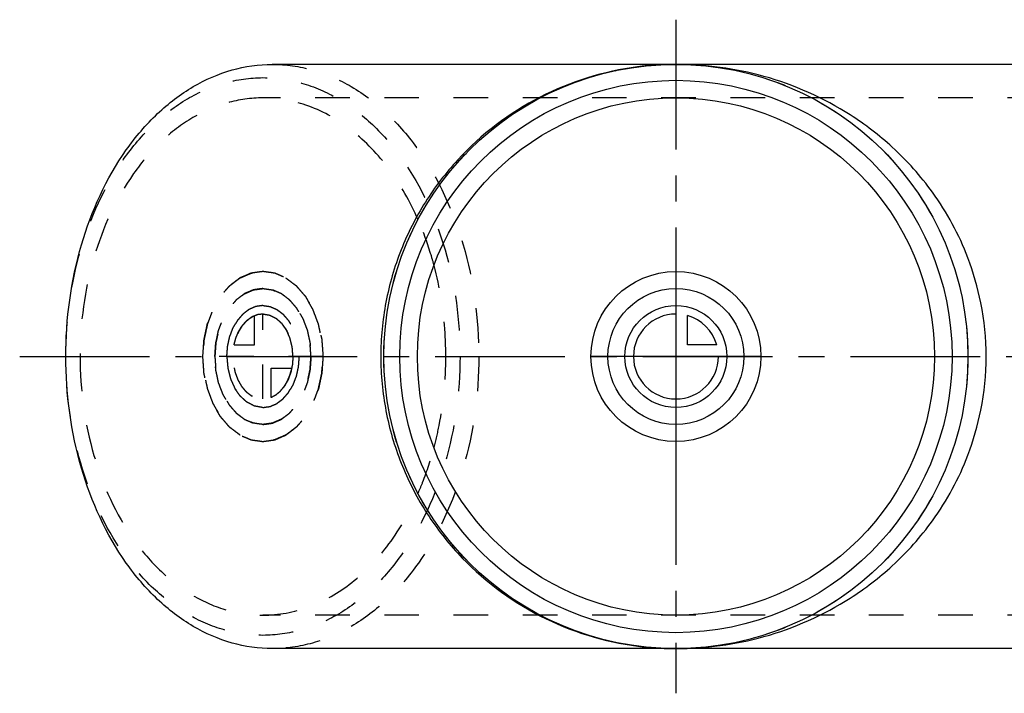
# Model space of a CAD drawing. Header units: millimetres. Extents: x 330 to 672, y 437 to 563.
# Tile 1 of 2: x 330 to 515, y 437 to 563. Entities that reach past the tile are written whole.
import ezdxf

# ---------------------------------------------------------------- set-up
doc = ezdxf.new("R2010")
doc.units = ezdxf.units.MM
doc.header["$LTSCALE"] = 65.185185
doc.linetypes.add('CENTER', pattern=[0.6, 0.375, -0.075, 0.075, -0.075])
doc.linetypes.add('HIDDEN', pattern=[0.2, 0.1, -0.1])
for name, color, linetype in [('ACHSEN_S', 7, 'CONTINUOUS'), ('FASEN', 7, 'CONTINUOUS'), ('KOERPER', 7, 'CONTINUOUS'), ('KONST.EL_MIT_GEO', 7, 'CONTINUOUS'), ('KURVEN', 7, 'CONTINUOUS')]:
    doc.layers.add(name, color=color, linetype=linetype)

msp = doc.modelspace()

# ---------------------------------------------------------------- linework, layer by layer
at = {"layer": 'ACHSEN_S', "color": 2, "linetype": 'CENTER'}
for p, q in [((453.33, 563.41), (453.33, 436.59)), ((329.74, 500), (672.31, 500))]:
    msp.add_line(p, q, dxfattribs=at)
at = {"layer": 'FASEN', "color": 7, "linetype": 'Continuous'}
for radius in [55, 52]:
    msp.add_circle((453.33, 500), radius, dxfattribs=at)
for points, knots in [([(338.43, 500), (338.43, 507.08), (340.27, 520.82), (347.27, 536.31), (355.35, 545.81), (362.12, 551.02), (369.54, 554.26), (374.76, 555), (377.32, 555)], [0, 0, 0, 0, 0.287049, 0.553568, 0.675502, 0.789331, 0.896544, 1, 1, 1, 1]), ([(377.32, 445), (374.76, 445), (369.54, 445.74), (362.12, 448.98), (355.35, 454.19), (347.27, 463.69), (340.27, 479.18), (338.43, 492.92), (338.43, 500)], [0, 0, 0, 0, 0.103456, 0.210669, 0.324498, 0.446432, 0.712951, 1, 1, 1, 1])]:
    msp.add_open_spline(points, degree=3, knots=knots, dxfattribs=at)
at = {"layer": 'FASEN', "color": 8, "linetype": 'HIDDEN'}
for points, knots in [([(377.32, 555), (379.87, 555), (385.1, 554.26), (392.51, 551.02), (399.29, 545.81), (407.36, 536.31), (414.36, 520.82), (416.21, 507.08), (416.21, 500)], [0, 0, 0, 0, 0.103456, 0.210669, 0.324498, 0.446432, 0.712951, 1, 1, 1, 1]), ([(338.43, 500), (338.43, 506.76), (340.19, 519.87), (346.87, 534.66), (354.58, 543.73), (361.04, 548.7), (368.13, 551.79), (375.55, 552.85), (382.97, 551.79), (390.06, 548.7), (396.52, 543.73), (404.23, 534.66), (410.91, 519.87), (412.67, 506.76), (412.67, 500)], [0, 0, 0, 0, 0.143524, 0.276784, 0.337751, 0.394666, 0.448272, 0.5, 0.551728, 0.605334, 0.662249, 0.723216, 0.856476, 1, 1, 1, 1]), ([(412.67, 500), (412.67, 493.24), (410.91, 480.13), (404.23, 465.34), (396.52, 456.27), (390.06, 451.3), (382.97, 448.21), (375.55, 447.15), (368.13, 448.21), (361.04, 451.3), (354.58, 456.27), (346.87, 465.34), (340.19, 480.13), (338.43, 493.24), (338.43, 500)], [0, 0, 0, 0, 0.143524, 0.276784, 0.337751, 0.394666, 0.448272, 0.5, 0.551728, 0.605334, 0.662249, 0.723216, 0.856476, 1, 1, 1, 1]), ([(416.21, 500), (416.21, 492.92), (414.36, 479.18), (407.36, 463.69), (399.29, 454.19), (392.51, 448.98), (385.1, 445.74), (379.87, 445), (377.32, 445)], [0, 0, 0, 0, 0.287049, 0.553568, 0.675502, 0.789331, 0.896544, 1, 1, 1, 1])]:
    msp.add_open_spline(points, degree=3, knots=knots, dxfattribs=at)
at = {"layer": 'KOERPER', "color": 7, "linetype": 'Continuous'}
for p, q in [((624.45, 555), (377.32, 555)), ((624.45, 445), (377.32, 445))]:
    msp.add_line(p, q, dxfattribs=at)
at = {"layer": 'KOERPER', "color": 8, "linetype": 'HIDDEN'}
for p, q in [((626.57, 548.7), (375.55, 548.7)), ((626.57, 451.3), (375.55, 451.3))]:
    msp.add_line(p, q, dxfattribs=at)
at = {"layer": 'KOERPER', "color": 7, "linetype": 'Continuous'}
msp.add_circle((453.33, 500), 48.7, dxfattribs=at)
at = {"layer": 'KOERPER', "color": 8, "linetype": 'HIDDEN'}
for points, knots in [([(375.55, 548.7), (373.29, 548.7), (368.66, 548.04), (362.09, 545.17), (356.1, 540.57), (348.95, 532.15), (342.75, 518.43), (341.11, 506.27), (341.11, 500)], [0, 0, 0, 0, 0.103456, 0.210668, 0.324497, 0.44643, 0.712947, 1, 1, 1, 1]), ([(404.77, 525.76), (403.29, 529.12), (399.8, 535.31), (392.78, 542.77), (384.54, 547.57), (378.47, 548.7), (375.55, 548.7)], [0, 0, 0, 0, 0.281042, 0.53917, 0.776097, 1, 1, 1, 1]), ([(407.78, 517.16), (407.58, 517.91), (406.74, 520.83), (405.69, 523.69), (404.77, 525.76)], [0, 0, 0, 0, 0.25402, 1, 1, 1, 1]), ([(409.99, 500), (409.99, 501.46), (409.8, 507.23), (408.89, 512.99), (407.78, 517.16)], [0, 0, 0, 0, 0.2526, 1, 1, 1, 1]), ([(341.11, 500), (341.11, 493.73), (342.75, 481.57), (348.95, 467.85), (356.1, 459.43), (362.09, 454.83), (368.66, 451.96), (373.29, 451.3), (375.55, 451.3)], [0, 0, 0, 0, 0.287053, 0.55357, 0.675503, 0.789332, 0.896544, 1, 1, 1, 1]), ([(407.78, 482.84), (408.14, 484.22), (409.44, 489.85), (409.99, 495.65), (409.99, 500)], [0, 0, 0, 0, 0.246737, 1, 1, 1, 1]), ([(404.77, 474.24), (405.07, 474.92), (406.24, 477.73), (407.19, 480.63), (407.78, 482.84)], [0, 0, 0, 0, 0.245936, 1, 1, 1, 1]), ([(375.55, 451.3), (378.47, 451.3), (384.54, 452.43), (392.78, 457.23), (399.8, 464.69), (403.29, 470.88), (404.77, 474.24)], [0, 0, 0, 0, 0.223903, 0.46083, 0.718958, 1, 1, 1, 1])]:
    msp.add_open_spline(points, degree=3, knots=knots, dxfattribs=at)
at = {"layer": 'KONST.EL_MIT_GEO', "color": 8, "linetype": 'HIDDEN'}
msp.add_line((446.17, 554.54), (446.09, 554.53), dxfattribs=at)
msp.add_circle((453.33, 500), 55, dxfattribs=at)
for centre, radius, start, end in [((453.34, 498.66), 56.34, 94.069, 97.3176), ((453.35, 498.62), 56.38, 93.6188, 94.0693), ((453.35, 498.65), 56.35, 90.0151, 93.619), ((453.34, 501.34), 56.34, 262.6739, 265.9563), ((453.35, 501.38), 56.38, 265.9561, 266.3756), ((453.35, 501.35), 56.35, 266.3754, 269.9847)]:
    msp.add_arc(centre, radius, start, end, dxfattribs=at)
at = {"layer": 'KONST.EL_MIT_GEO', "color": 7, "linetype": 'Continuous'}
for points, knots in [([(446.09, 554.53), (439.75, 553.71), (427.14, 549.81), (413.94, 539.76), (405.87, 529.21), (401.26, 520.14), (398.39, 510.28), (397.75, 503.43), (397.75, 500)], [0, 0, 0, 0, 0.241633, 0.487927, 0.61396, 0.741573, 0.870432, 1, 1, 1, 1]), ([(511.75, 500), (511.74, 503.39), (511.12, 509.73), (508.06, 520.34), (502.56, 530.49), (494.64, 539.34), (484.23, 547.33), (470.45, 553.44), (458.89, 555), (453.33, 555)], [0, 0, 0, 0, 0.114355, 0.213408, 0.371205, 0.49919, 0.61159, 0.81233, 1, 1, 1, 1]), ([(397.75, 500), (397.75, 496.57), (398.4, 489.71), (401.27, 479.85), (405.88, 470.77), (413.96, 460.21), (427.19, 450.16), (439.82, 446.28), (446.16, 445.46)], [0, 0, 0, 0, 0.129575, 0.258437, 0.38605, 0.512081, 0.75837, 1, 1, 1, 1]), ([(453.33, 445), (458.89, 445), (470.45, 446.56), (484.23, 452.67), (494.64, 460.66), (502.56, 469.51), (508.06, 479.66), (511.12, 490.27), (511.75, 496.61), (511.75, 500)], [0, 0, 0, 0, 0.187684, 0.388427, 0.500824, 0.628805, 0.786596, 0.885649, 1, 1, 1, 1])]:
    msp.add_open_spline(points, degree=3, knots=knots, dxfattribs=at)
at = {"layer": 'KURVEN', "color": 40, "linetype": 'Continuous'}
for p, q in [((453.33, 516), (453.33, 484)), ((455.53, 502.2), (455.53, 507.69)), ((461.02, 502.2), (455.53, 502.2)), ((469.33, 500), (437.33, 500))]:
    msp.add_line(p, q, dxfattribs=at)
at = {"layer": 'KURVEN', "color": 8, "linetype": 'HIDDEN'}
for p, q in [((373.99, 502.2), (373.99, 507.69)), ((375.55, 492), (375.55, 508)), ((370.11, 502.2), (373.99, 502.2)), ((386.86, 500), (364.24, 500)), ((377.1, 492.31), (377.1, 497.8)), ((377.1, 497.8), (380.99, 497.8))]:
    msp.add_line(p, q, dxfattribs=at)
at = {"layer": 'KURVEN', "color": 40, "linetype": 'Continuous'}
for radius in [16, 12.8, 9.6]:
    msp.add_circle((453.33, 500), radius, dxfattribs=at)
for start, end in [(90, 360), (15.962, 74.038)]:
    msp.add_arc((453.33, 500), 8, start, end, dxfattribs=at)
at = {"layer": 'KURVEN', "color": 8, "linetype": 'HIDDEN'}
for points, knots in [([(375.55, 516), (375.37, 515.97), (375, 515.92), (374.45, 515.85), (373.99, 515.78), (373.67, 515.74), (373.49, 515.71), (373.35, 515.71), (373.22, 515.64), (373.04, 515.57), (372.74, 515.43), (372.29, 515.24), (371.85, 515.05), (371.55, 514.93), (371.37, 514.85), (371.23, 514.8), (371.12, 514.7), (370.95, 514.58), (370.67, 514.36), (370.26, 514.06), (369.86, 513.75), (369.57, 513.54), (369.41, 513.42), (369.28, 513.34), (369.18, 513.2), (369.03, 513.03), (368.78, 512.74), (368.42, 512.32), (368.06, 511.9), (367.8, 511.61), (367.66, 511.44), (367.54, 511.32), (367.46, 511.16), (367.34, 510.96), (367.14, 510.61), (366.85, 510.11), (366.56, 509.6), (366.35, 509.25), (366.24, 509.05), (366.14, 508.91), (366.08, 508.73), (365.99, 508.5), (365.84, 508.1), (365.63, 507.52), (365.41, 506.95), (365.24, 506.49), (365.09, 506.16), (365.03, 505.77), (364.91, 505.28), (364.78, 504.65), (364.64, 504.03), (364.54, 503.53), (364.44, 503.17), (364.43, 502.77), (364.39, 502.24), (364.35, 501.58), (364.3, 500.92), (364.27, 500.4), (364.22, 500), (364.27, 499.61), (364.3, 499.09), (364.34, 498.45), (364.39, 497.8), (364.43, 497.28), (364.44, 496.89), (364.53, 496.52), (364.63, 496.02), (364.77, 495.4), (364.9, 494.77), (365.01, 494.28), (365.07, 493.89), (365.22, 493.56), (365.39, 493.1), (365.61, 492.52), (365.82, 491.95), (365.97, 491.55), (366.06, 491.32), (366.12, 491.14), (366.22, 490.99), (366.33, 490.79), (366.54, 490.43), (366.84, 489.92), (367.13, 489.4), (367.34, 489.04), (367.46, 488.84), (367.54, 488.68), (367.66, 488.56), (367.8, 488.4), (368.05, 488.11), (368.4, 487.69), (368.76, 487.28), (369.01, 486.99), (369.15, 486.83), (369.25, 486.7), (369.38, 486.61), (369.54, 486.49), (369.82, 486.27), (370.23, 485.97), (370.63, 485.66), (370.92, 485.44), (371.08, 485.32), (371.2, 485.22), (371.33, 485.17), (371.51, 485.09), (371.82, 484.96), (372.26, 484.77), (372.7, 484.58), (373, 484.45), (373.18, 484.38), (373.31, 484.3), (373.45, 484.3), (373.64, 484.27), (373.97, 484.22), (374.43, 484.16), (374.99, 484.08), (375.36, 484.03), (375.55, 484)], [0, 0, 0, 0, 0.015625, 0.03125, 0.046875, 0.054688, 0.058594, 0.0625, 0.066406, 0.070312, 0.078125, 0.09375, 0.109375, 0.117188, 0.121094, 0.125, 0.128906, 0.132812, 0.140625, 0.15625, 0.171875, 0.179688, 0.183594, 0.1875, 0.191406, 0.195312, 0.203125, 0.21875, 0.234375, 0.242188, 0.246094, 0.25, 0.253906, 0.257812, 0.265625, 0.28125, 0.296875, 0.304688, 0.308594, 0.3125, 0.316406, 0.320312, 0.328125, 0.34375, 0.359375, 0.367188, 0.375, 0.382812, 0.390625, 0.40625, 0.421875, 0.429688, 0.4375, 0.445312, 0.453125, 0.46875, 0.484375, 0.492188, 0.5, 0.507812, 0.515625, 0.53125, 0.546875, 0.554688, 0.5625, 0.570312, 0.578125, 0.59375, 0.609375, 0.617188, 0.625, 0.632812, 0.640625, 0.65625, 0.671875, 0.679688, 0.683594, 0.6875, 0.691406, 0.695312, 0.703125, 0.71875, 0.734375, 0.742188, 0.746094, 0.75, 0.753906, 0.757812, 0.765625, 0.78125, 0.796875, 0.804688, 0.808594, 0.8125, 0.816406, 0.820312, 0.828125, 0.84375, 0.859375, 0.867188, 0.871094, 0.875, 0.878906, 0.882812, 0.890625, 0.90625, 0.921875, 0.929688, 0.933594, 0.9375, 0.941406, 0.945312, 0.953125, 0.96875, 0.984375, 1, 1, 1, 1]), ([(364.24, 500), (364.27, 500.52), (364.33, 501.29), (364.39, 502.2), (364.43, 502.72), (364.44, 503.11), (364.53, 503.48), (364.63, 503.98), (364.77, 504.6), (364.9, 505.23), (365.01, 505.72), (365.07, 506.11), (365.22, 506.44), (365.39, 506.9), (365.61, 507.48), (365.82, 508.05), (365.97, 508.45), (366.06, 508.68), (366.12, 508.86), (366.22, 509.01), (366.33, 509.21), (366.54, 509.57), (366.84, 510.08), (367.13, 510.6), (367.34, 510.96), (367.46, 511.16), (367.54, 511.32), (367.66, 511.44), (367.8, 511.6), (368.05, 511.89), (368.4, 512.31), (368.76, 512.72), (369.01, 513.01), (369.15, 513.17), (369.25, 513.3), (369.38, 513.39), (369.54, 513.51), (369.82, 513.73), (370.23, 514.03), (370.63, 514.34), (370.92, 514.56), (371.08, 514.68), (371.2, 514.78), (371.33, 514.83), (371.51, 514.91), (371.82, 515.04), (372.26, 515.23), (372.7, 515.42), (373, 515.55), (373.18, 515.62), (373.31, 515.7), (373.45, 515.7), (373.64, 515.73), (373.97, 515.78), (374.43, 515.84), (374.9, 515.91), (375.22, 515.96), (375.41, 515.98), (375.55, 516.01), (375.69, 515.98), (375.87, 515.96), (376.19, 515.91), (376.65, 515.85), (377.11, 515.78), (377.43, 515.74), (377.61, 515.71), (377.75, 515.71), (377.88, 515.64), (378.06, 515.57), (378.36, 515.43), (378.8, 515.24), (379.24, 515.05), (379.55, 514.93), (379.73, 514.85), (379.86, 514.8), (379.98, 514.7), (380.15, 514.58), (380.43, 514.36), (380.84, 514.06), (381.24, 513.75), (381.53, 513.54), (381.69, 513.42), (381.81, 513.34), (381.92, 513.2), (382.06, 513.03), (382.32, 512.74), (382.68, 512.32), (383.04, 511.9), (383.3, 511.61), (383.44, 511.44), (383.56, 511.32), (383.64, 511.16), (383.75, 510.96), (383.96, 510.61), (384.25, 510.11), (384.54, 509.6), (384.75, 509.25), (384.86, 509.05), (384.96, 508.91), (385.01, 508.73), (385.1, 508.5), (385.25, 508.1), (385.47, 507.52), (385.69, 506.95), (385.86, 506.49), (386.01, 506.16), (386.07, 505.77), (386.18, 505.28), (386.32, 504.65), (386.45, 504.03), (386.56, 503.53), (386.65, 503.17), (386.66, 502.77), (386.71, 502.24), (386.77, 501.32), (386.83, 500.53), (386.86, 500)], [0, 0, 0, 0, 0.03125, 0.046875, 0.054688, 0.0625, 0.070312, 0.078125, 0.09375, 0.109375, 0.117188, 0.125, 0.132812, 0.140625, 0.15625, 0.171875, 0.179688, 0.183594, 0.1875, 0.191406, 0.195312, 0.203125, 0.21875, 0.234375, 0.242188, 0.246094, 0.25, 0.253906, 0.257812, 0.265625, 0.28125, 0.296875, 0.304688, 0.308594, 0.3125, 0.316406, 0.320312, 0.328125, 0.34375, 0.359375, 0.367188, 0.371094, 0.375, 0.378906, 0.382812, 0.390625, 0.40625, 0.421875, 0.429688, 0.433594, 0.4375, 0.441406, 0.445312, 0.453125, 0.46875, 0.484375, 0.492188, 0.496094, 0.5, 0.503906, 0.507812, 0.515625, 0.53125, 0.546875, 0.554688, 0.558594, 0.5625, 0.566406, 0.570312, 0.578125, 0.59375, 0.609375, 0.617188, 0.621094, 0.625, 0.628906, 0.632812, 0.640625, 0.65625, 0.671875, 0.679688, 0.683594, 0.6875, 0.691406, 0.695312, 0.703125, 0.71875, 0.734375, 0.742188, 0.746094, 0.75, 0.753906, 0.757812, 0.765625, 0.78125, 0.796875, 0.804688, 0.808594, 0.8125, 0.816406, 0.820312, 0.828125, 0.84375, 0.859375, 0.867188, 0.875, 0.882812, 0.890625, 0.90625, 0.921875, 0.929688, 0.9375, 0.945312, 0.953125, 0.96875, 1, 1, 1, 1]), ([(375.55, 484), (375.73, 484.03), (376.1, 484.08), (376.65, 484.15), (377.11, 484.22), (377.43, 484.26), (377.61, 484.29), (377.75, 484.29), (377.88, 484.36), (378.06, 484.43), (378.36, 484.57), (378.8, 484.76), (379.24, 484.95), (379.55, 485.07), (379.73, 485.15), (379.86, 485.2), (379.98, 485.3), (380.15, 485.42), (380.43, 485.64), (380.84, 485.94), (381.24, 486.25), (381.53, 486.46), (381.69, 486.58), (381.81, 486.66), (381.92, 486.8), (382.06, 486.97), (382.32, 487.26), (382.68, 487.68), (383.04, 488.1), (383.3, 488.39), (383.44, 488.56), (383.56, 488.68), (383.64, 488.84), (383.75, 489.04), (383.96, 489.39), (384.25, 489.89), (384.54, 490.4), (384.75, 490.75), (384.86, 490.95), (384.96, 491.09), (385.01, 491.27), (385.1, 491.5), (385.25, 491.9), (385.47, 492.48), (385.69, 493.05), (385.86, 493.51), (386.01, 493.84), (386.07, 494.23), (386.18, 494.72), (386.32, 495.35), (386.45, 495.97), (386.56, 496.47), (386.65, 496.83), (386.66, 497.23), (386.71, 497.76), (386.75, 498.42), (386.8, 499.08), (386.83, 499.6), (386.88, 500), (386.83, 500.39), (386.8, 500.91), (386.75, 501.55), (386.71, 502.2), (386.67, 502.72), (386.66, 503.11), (386.56, 503.48), (386.46, 503.98), (386.33, 504.6), (386.2, 505.23), (386.09, 505.72), (386.02, 506.11), (385.88, 506.44), (385.71, 506.9), (385.49, 507.48), (385.27, 508.05), (385.12, 508.45), (385.04, 508.68), (384.98, 508.86), (384.88, 509.01), (384.77, 509.21), (384.56, 509.57), (384.26, 510.08), (383.96, 510.6), (383.76, 510.96), (383.64, 511.16), (383.55, 511.32), (383.44, 511.44), (383.3, 511.6), (383.05, 511.89), (382.7, 512.31), (382.34, 512.72), (382.09, 513.01), (381.95, 513.17), (381.85, 513.3), (381.72, 513.39), (381.56, 513.51), (381.27, 513.73), (380.87, 514.03), (380.46, 514.34), (380.18, 514.56), (380.02, 514.68), (379.9, 514.78), (379.76, 514.83), (379.59, 514.91), (379.28, 515.04), (378.84, 515.23), (378.4, 515.42), (378.09, 515.55), (377.92, 515.62), (377.79, 515.7), (377.65, 515.7), (377.46, 515.73), (377.13, 515.78), (376.67, 515.84), (376.11, 515.92), (375.74, 515.97), (375.55, 516)], [0, 0, 0, 0, 0.015625, 0.03125, 0.046875, 0.054688, 0.058594, 0.0625, 0.066406, 0.070312, 0.078125, 0.09375, 0.109375, 0.117188, 0.121094, 0.125, 0.128906, 0.132812, 0.140625, 0.15625, 0.171875, 0.179688, 0.183594, 0.1875, 0.191406, 0.195312, 0.203125, 0.21875, 0.234375, 0.242188, 0.246094, 0.25, 0.253906, 0.257812, 0.265625, 0.28125, 0.296875, 0.304688, 0.308594, 0.3125, 0.316406, 0.320312, 0.328125, 0.34375, 0.359375, 0.367188, 0.375, 0.382812, 0.390625, 0.40625, 0.421875, 0.429688, 0.4375, 0.445312, 0.453125, 0.46875, 0.484375, 0.492188, 0.5, 0.507812, 0.515625, 0.53125, 0.546875, 0.554688, 0.5625, 0.570312, 0.578125, 0.59375, 0.609375, 0.617188, 0.625, 0.632812, 0.640625, 0.65625, 0.671875, 0.679688, 0.683594, 0.6875, 0.691406, 0.695312, 0.703125, 0.71875, 0.734375, 0.742188, 0.746094, 0.75, 0.753906, 0.757812, 0.765625, 0.78125, 0.796875, 0.804688, 0.808594, 0.8125, 0.816406, 0.820312, 0.828125, 0.84375, 0.859375, 0.867188, 0.871094, 0.875, 0.878906, 0.882812, 0.890625, 0.90625, 0.921875, 0.929688, 0.933594, 0.9375, 0.941406, 0.945312, 0.953125, 0.96875, 0.984375, 1, 1, 1, 1]), ([(375.55, 512.8), (375.26, 512.76), (374.82, 512.7), (374.3, 512.63), (374.01, 512.58), (373.79, 512.57), (373.58, 512.46), (373.3, 512.35), (372.95, 512.19), (372.59, 512.05), (372.31, 511.92), (372.1, 511.85), (371.91, 511.68), (371.64, 511.49), (371.32, 511.25), (370.99, 511.01), (370.74, 510.8), (370.53, 510.68), (370.37, 510.46), (370.13, 510.19), (369.85, 509.85), (369.55, 509.52), (369.33, 509.25), (369.14, 509.06), (369.01, 508.81), (368.82, 508.49), (368.59, 508.08), (368.35, 507.69), (368.17, 507.36), (368.02, 507.13), (367.93, 506.84), (367.78, 506.48), (367.61, 506.02), (367.43, 505.56), (367.3, 505.19), (367.18, 504.93), (367.13, 504.62), (367.04, 504.22), (366.94, 503.72), (366.83, 503.23), (366.74, 502.83), (366.66, 502.54), (366.66, 502.21), (366.62, 501.79), (366.59, 501.26), (366.55, 500.74), (366.52, 500.32), (366.49, 500), (366.52, 499.69), (366.55, 499.27), (366.59, 498.76), (366.62, 498.24), (366.65, 497.83), (366.66, 497.51), (366.74, 497.22), (366.82, 496.82), (366.93, 496.32), (367.03, 495.82), (367.12, 495.42), (367.17, 495.12), (367.29, 494.85), (367.42, 494.48), (367.6, 494.02), (367.77, 493.56), (367.91, 493.19), (368, 492.91), (368.16, 492.67), (368.34, 492.34), (368.58, 491.93), (368.82, 491.52), (369.01, 491.2), (369.14, 490.94), (369.32, 490.75), (369.55, 490.48), (369.83, 490.16), (370.11, 489.82), (370.35, 489.57), (370.51, 489.35), (370.71, 489.22), (370.97, 489.02), (371.29, 488.77), (371.62, 488.52), (371.88, 488.33), (372.07, 488.17), (372.28, 488.1), (372.56, 487.97), (372.92, 487.82), (373.27, 487.67), (373.51, 487.56), (373.66, 487.5), (373.76, 487.44), (373.87, 487.44), (374.02, 487.41), (374.28, 487.38), (374.8, 487.3), (375.25, 487.24), (375.55, 487.2)], [0, 0, 0, 0, 0.03125, 0.046875, 0.054688, 0.0625, 0.070312, 0.078125, 0.09375, 0.109375, 0.117188, 0.125, 0.132812, 0.140625, 0.15625, 0.171875, 0.179688, 0.1875, 0.195312, 0.203125, 0.21875, 0.234375, 0.242188, 0.25, 0.257812, 0.265625, 0.28125, 0.296875, 0.304688, 0.3125, 0.320312, 0.328125, 0.34375, 0.359375, 0.367188, 0.375, 0.382812, 0.390625, 0.40625, 0.421875, 0.429688, 0.4375, 0.445312, 0.453125, 0.46875, 0.484375, 0.492188, 0.5, 0.507812, 0.515625, 0.53125, 0.546875, 0.554688, 0.5625, 0.570312, 0.578125, 0.59375, 0.609375, 0.617188, 0.625, 0.632812, 0.640625, 0.65625, 0.671875, 0.679688, 0.6875, 0.695312, 0.703125, 0.71875, 0.734375, 0.742188, 0.75, 0.757812, 0.765625, 0.78125, 0.796875, 0.804688, 0.8125, 0.820312, 0.828125, 0.84375, 0.859375, 0.867188, 0.875, 0.882812, 0.890625, 0.90625, 0.921875, 0.929688, 0.933594, 0.9375, 0.941406, 0.945312, 0.953125, 0.96875, 1, 1, 1, 1]), ([(366.5, 500), (366.53, 500.41), (366.57, 501.04), (366.62, 501.76), (366.65, 502.17), (366.66, 502.49), (366.74, 502.78), (366.82, 503.18), (366.93, 503.68), (367.03, 504.18), (367.12, 504.58), (367.17, 504.88), (367.29, 505.15), (367.42, 505.52), (367.6, 505.98), (367.77, 506.44), (367.91, 506.81), (368, 507.09), (368.16, 507.33), (368.34, 507.66), (368.58, 508.07), (368.82, 508.48), (369.01, 508.8), (369.14, 509.06), (369.32, 509.25), (369.55, 509.52), (369.83, 509.84), (370.11, 510.18), (370.35, 510.43), (370.51, 510.65), (370.71, 510.78), (370.97, 510.98), (371.29, 511.23), (371.62, 511.48), (371.88, 511.67), (372.07, 511.83), (372.28, 511.9), (372.56, 512.03), (372.92, 512.18), (373.27, 512.33), (373.51, 512.44), (373.66, 512.5), (373.76, 512.56), (373.87, 512.56), (374.02, 512.59), (374.28, 512.62), (374.65, 512.67), (375.03, 512.73), (375.29, 512.76), (375.44, 512.78), (375.55, 512.81), (375.66, 512.78), (375.81, 512.77), (376.06, 512.73), (376.43, 512.68), (376.79, 512.63), (377.09, 512.58), (377.31, 512.57), (377.52, 512.46), (377.8, 512.35), (378.15, 512.19), (378.51, 512.05), (378.79, 511.92), (379, 511.85), (379.19, 511.68), (379.45, 511.49), (379.78, 511.25), (380.1, 511.01), (380.36, 510.8), (380.56, 510.68), (380.73, 510.46), (380.96, 510.19), (381.25, 509.85), (381.54, 509.52), (381.77, 509.25), (381.96, 509.06), (382.09, 508.81), (382.28, 508.49), (382.51, 508.08), (382.75, 507.69), (382.93, 507.36), (383.08, 507.13), (383.17, 506.84), (383.32, 506.48), (383.49, 506.02), (383.66, 505.56), (383.8, 505.19), (383.92, 504.93), (383.97, 504.62), (384.06, 504.22), (384.16, 503.72), (384.27, 503.23), (384.35, 502.83), (384.43, 502.54), (384.44, 502.21), (384.48, 501.79), (384.52, 501.05), (384.57, 500.42), (384.6, 500)], [0, 0, 0, 0, 0.03125, 0.046875, 0.054688, 0.0625, 0.070312, 0.078125, 0.09375, 0.109375, 0.117188, 0.125, 0.132812, 0.140625, 0.15625, 0.171875, 0.179688, 0.1875, 0.195312, 0.203125, 0.21875, 0.234375, 0.242188, 0.25, 0.257812, 0.265625, 0.28125, 0.296875, 0.304688, 0.3125, 0.320312, 0.328125, 0.34375, 0.359375, 0.367188, 0.375, 0.382812, 0.390625, 0.40625, 0.421875, 0.429688, 0.433594, 0.4375, 0.441406, 0.445312, 0.453125, 0.46875, 0.484375, 0.492188, 0.496094, 0.5, 0.503906, 0.507812, 0.515625, 0.53125, 0.546875, 0.554688, 0.5625, 0.570312, 0.578125, 0.59375, 0.609375, 0.617188, 0.625, 0.632812, 0.640625, 0.65625, 0.671875, 0.679688, 0.6875, 0.695312, 0.703125, 0.71875, 0.734375, 0.742188, 0.75, 0.757812, 0.765625, 0.78125, 0.796875, 0.804688, 0.8125, 0.820312, 0.828125, 0.84375, 0.859375, 0.867188, 0.875, 0.882812, 0.890625, 0.90625, 0.921875, 0.929688, 0.9375, 0.945312, 0.953125, 0.96875, 1, 1, 1, 1]), ([(375.55, 487.2), (375.84, 487.24), (376.28, 487.3), (376.79, 487.37), (377.09, 487.42), (377.31, 487.43), (377.52, 487.54), (377.8, 487.65), (378.15, 487.81), (378.51, 487.95), (378.79, 488.08), (379, 488.15), (379.19, 488.32), (379.45, 488.51), (379.78, 488.75), (380.1, 488.99), (380.36, 489.2), (380.56, 489.32), (380.73, 489.54), (380.96, 489.81), (381.25, 490.15), (381.54, 490.48), (381.77, 490.75), (381.96, 490.94), (382.09, 491.19), (382.28, 491.51), (382.51, 491.92), (382.75, 492.31), (382.93, 492.64), (383.08, 492.87), (383.17, 493.16), (383.32, 493.52), (383.49, 493.98), (383.66, 494.44), (383.8, 494.81), (383.92, 495.07), (383.97, 495.38), (384.06, 495.78), (384.16, 496.28), (384.27, 496.77), (384.35, 497.17), (384.43, 497.46), (384.44, 497.79), (384.48, 498.21), (384.51, 498.74), (384.55, 499.26), (384.57, 499.68), (384.61, 500), (384.58, 500.31), (384.55, 500.73), (384.51, 501.24), (384.48, 501.76), (384.45, 502.17), (384.44, 502.49), (384.36, 502.78), (384.28, 503.18), (384.17, 503.68), (384.07, 504.18), (383.98, 504.58), (383.93, 504.88), (383.81, 505.15), (383.68, 505.52), (383.5, 505.98), (383.33, 506.44), (383.19, 506.81), (383.1, 507.09), (382.94, 507.33), (382.76, 507.66), (382.52, 508.07), (382.28, 508.48), (382.09, 508.8), (381.96, 509.06), (381.78, 509.25), (381.55, 509.52), (381.27, 509.84), (380.98, 510.18), (380.75, 510.43), (380.59, 510.65), (380.39, 510.78), (380.13, 510.98), (379.81, 511.23), (379.48, 511.48), (379.22, 511.67), (379.03, 511.83), (378.82, 511.9), (378.54, 512.03), (378.18, 512.18), (377.83, 512.33), (377.58, 512.44), (377.44, 512.5), (377.34, 512.56), (377.23, 512.56), (377.08, 512.59), (376.82, 512.62), (376.29, 512.7), (375.85, 512.76), (375.55, 512.8)], [0, 0, 0, 0, 0.03125, 0.046875, 0.054688, 0.0625, 0.070312, 0.078125, 0.09375, 0.109375, 0.117188, 0.125, 0.132812, 0.140625, 0.15625, 0.171875, 0.179688, 0.1875, 0.195312, 0.203125, 0.21875, 0.234375, 0.242188, 0.25, 0.257812, 0.265625, 0.28125, 0.296875, 0.304688, 0.3125, 0.320312, 0.328125, 0.34375, 0.359375, 0.367188, 0.375, 0.382812, 0.390625, 0.40625, 0.421875, 0.429688, 0.4375, 0.445312, 0.453125, 0.46875, 0.484375, 0.492188, 0.5, 0.507812, 0.515625, 0.53125, 0.546875, 0.554688, 0.5625, 0.570312, 0.578125, 0.59375, 0.609375, 0.617188, 0.625, 0.632812, 0.640625, 0.65625, 0.671875, 0.679688, 0.6875, 0.695312, 0.703125, 0.71875, 0.734375, 0.742188, 0.75, 0.757812, 0.765625, 0.78125, 0.796875, 0.804688, 0.8125, 0.820312, 0.828125, 0.84375, 0.859375, 0.867188, 0.875, 0.882812, 0.890625, 0.90625, 0.921875, 0.929688, 0.933594, 0.9375, 0.941406, 0.945312, 0.953125, 0.96875, 1, 1, 1, 1]), ([(375.55, 509.6), (375.53, 509.6), (375.46, 509.6), (375.34, 509.57), (375.12, 509.54), (374.84, 509.5), (374.57, 509.46), (374.35, 509.42), (374.18, 509.42), (374.02, 509.33), (373.81, 509.24), (373.54, 509.12), (373.27, 509), (373.06, 508.9), (372.89, 508.85), (372.75, 508.72), (372.56, 508.58), (372.32, 508.39), (372.07, 508.2), (371.88, 508.05), (371.73, 507.95), (371.61, 507.78), (371.43, 507.59), (371.22, 507.33), (371, 507.07), (370.83, 506.87), (370.69, 506.73), (370.6, 506.53), (370.46, 506.29), (370.28, 505.99), (370.11, 505.68), (369.97, 505.44), (369.86, 505.26), (369.79, 505.04), (369.69, 504.76), (369.56, 504.41), (369.43, 504.06), (369.33, 503.78), (369.24, 503.57), (369.2, 503.34), (369.14, 503.04), (369.06, 502.67), (368.98, 502.29), (368.93, 501.99), (368.87, 501.77), (368.86, 501.53), (368.84, 501.21), (368.81, 500.65), (368.78, 500.17), (368.76, 499.85)], [0, 0, 0, 0, 0.00439, 0.019946, 0.035503, 0.066616, 0.097729, 0.113285, 0.128841, 0.144398, 0.159954, 0.191067, 0.22218, 0.237736, 0.253293, 0.268849, 0.284405, 0.315518, 0.346631, 0.362187, 0.377744, 0.3933, 0.408857, 0.439969, 0.471082, 0.486639, 0.502195, 0.517751, 0.533308, 0.564421, 0.595533, 0.61109, 0.626646, 0.642203, 0.657759, 0.688872, 0.719985, 0.735541, 0.751098, 0.766654, 0.78221, 0.813323, 0.844436, 0.859992, 0.875549, 0.891105, 0.906662, 0.937774, 1, 1, 1, 1]), ([(368.76, 500), (368.78, 500.31), (368.82, 500.78), (368.85, 501.32), (368.88, 501.63), (368.88, 501.87), (368.94, 502.09), (369, 502.39), (369.08, 502.76), (369.16, 503.14), (369.23, 503.43), (369.26, 503.66), (369.35, 503.86), (369.45, 504.14), (369.59, 504.48), (369.71, 504.83), (369.82, 505.1), (369.89, 505.32), (370, 505.5), (370.14, 505.74), (370.32, 506.05), (370.5, 506.36), (370.64, 506.6), (370.74, 506.8), (370.88, 506.93), (371.05, 507.14), (371.26, 507.38), (371.47, 507.63), (371.65, 507.83), (371.77, 507.99), (371.92, 508.09), (372.11, 508.24), (372.36, 508.42), (372.6, 508.61), (372.8, 508.75), (372.94, 508.87), (373.1, 508.93), (373.31, 509.02), (373.57, 509.14), (373.84, 509.25), (374.05, 509.34), (374.2, 509.42), (374.38, 509.43), (374.6, 509.47), (374.99, 509.52), (375.33, 509.57), (375.55, 509.6)], [0, 0, 0, 0, 0.0625, 0.09375, 0.109375, 0.125, 0.140625, 0.15625, 0.1875, 0.21875, 0.234375, 0.25, 0.265625, 0.28125, 0.3125, 0.34375, 0.359375, 0.375, 0.390625, 0.40625, 0.4375, 0.46875, 0.484375, 0.5, 0.515625, 0.53125, 0.5625, 0.59375, 0.609375, 0.625, 0.640625, 0.65625, 0.6875, 0.71875, 0.734375, 0.75, 0.765625, 0.78125, 0.8125, 0.84375, 0.859375, 0.875, 0.890625, 0.90625, 0.9375, 1, 1, 1, 1]), ([(375.55, 509.6), (375.77, 509.57), (376.1, 509.52), (376.48, 509.47), (376.7, 509.44), (376.87, 509.43), (377.03, 509.34), (377.24, 509.26), (377.51, 509.14), (377.78, 509.03), (378, 508.93), (378.16, 508.87), (378.3, 508.75), (378.5, 508.61), (378.74, 508.42), (378.99, 508.24), (379.18, 508.09), (379.33, 507.99), (379.45, 507.82), (379.63, 507.63), (379.85, 507.37), (380.06, 507.12), (380.23, 506.91), (380.37, 506.77), (380.47, 506.58), (380.61, 506.34), (380.78, 506.04), (380.96, 505.74), (381.1, 505.49), (381.21, 505.32), (381.28, 505.1), (381.39, 504.82), (381.52, 504.47), (381.65, 504.12), (381.75, 503.84), (381.84, 503.63), (381.88, 503.4), (381.95, 503.1), (382.02, 502.73), (382.1, 502.36), (382.16, 502.06), (382.22, 501.84), (382.23, 501.59), (382.25, 501.28), (382.27, 500.88), (382.3, 500.49), (382.32, 500.17), (382.35, 499.93), (382.32, 499.7), (382.3, 499.39), (382.27, 499), (382.24, 498.61), (382.21, 498.3), (382.21, 498.07), (382.15, 497.84), (382.08, 497.54), (382, 497.16), (381.92, 496.78), (381.85, 496.48), (381.81, 496.24), (381.72, 496.05), (381.61, 495.77), (381.48, 495.43), (381.35, 495.08), (381.24, 494.81), (381.17, 494.6), (381.05, 494.42), (380.91, 494.18), (380.73, 493.87), (380.55, 493.57), (380.41, 493.33), (380.3, 493.13), (380.17, 493), (380, 492.8), (379.78, 492.56), (379.57, 492.31), (379.39, 492.12), (379.27, 491.96), (379.12, 491.86), (378.92, 491.71), (378.67, 491.53), (378.42, 491.34), (378.22, 491.2), (378.07, 491.07), (377.91, 491.02), (377.7, 490.93), (377.43, 490.83), (377.17, 490.71), (376.96, 490.63), (376.8, 490.55), (376.63, 490.55), (376.4, 490.51), (376.01, 490.47), (375.67, 490.43), (375.44, 490.4)], [0, 0, 0, 0, 0.03125, 0.046875, 0.054688, 0.0625, 0.070312, 0.078125, 0.09375, 0.109375, 0.117188, 0.125, 0.132812, 0.140625, 0.15625, 0.171875, 0.179688, 0.1875, 0.195312, 0.203125, 0.21875, 0.234375, 0.242188, 0.25, 0.257812, 0.265625, 0.28125, 0.296875, 0.304688, 0.3125, 0.320312, 0.328125, 0.34375, 0.359375, 0.367188, 0.375, 0.382812, 0.390625, 0.40625, 0.421875, 0.429688, 0.4375, 0.445312, 0.453125, 0.46875, 0.484375, 0.492188, 0.5, 0.507812, 0.515625, 0.53125, 0.546875, 0.554688, 0.5625, 0.570312, 0.578125, 0.59375, 0.609375, 0.617188, 0.625, 0.632812, 0.640625, 0.65625, 0.671875, 0.679688, 0.6875, 0.695312, 0.703125, 0.71875, 0.734375, 0.742188, 0.75, 0.757812, 0.765625, 0.78125, 0.796875, 0.804688, 0.8125, 0.820312, 0.828125, 0.84375, 0.859375, 0.867188, 0.875, 0.882812, 0.890625, 0.90625, 0.921875, 0.929688, 0.9375, 0.945312, 0.953125, 0.96875, 1, 1, 1, 1]), ([(375.64, 508), (375.45, 507.98), (375.18, 507.94), (374.86, 507.91), (374.68, 507.88), (374.54, 507.88), (374.4, 507.81), (374.22, 507.75), (374, 507.65), (373.77, 507.56), (373.59, 507.49), (373.45, 507.44), (373.34, 507.34), (373.17, 507.23), (372.97, 507.07), (372.76, 506.93), (372.6, 506.8), (372.47, 506.73), (372.37, 506.59), (372.22, 506.43), (372.04, 506.22), (371.85, 506.02), (371.71, 505.85), (371.59, 505.73), (371.51, 505.57), (371.39, 505.38), (371.24, 505.13), (371.09, 504.88), (370.98, 504.68), (370.88, 504.54), (370.82, 504.36), (370.73, 504.13), (370.62, 503.84), (370.49, 503.49), (370.33, 503.15), (370.27, 502.76), (370.18, 502.4), (370.1, 502.02), (370, 501.66), (369.99, 501.25), (369.95, 500.86), (369.93, 500.47), (369.88, 500.07), (369.92, 499.68), (369.94, 499.29), (369.97, 498.9), (369.97, 498.51), (370.07, 498.13), (370.15, 497.75), (370.21, 497.43), (370.27, 497.18), (370.3, 496.99), (370.37, 496.82), (370.46, 496.59), (370.57, 496.3), (370.67, 496.01), (370.76, 495.78), (370.81, 495.6), (370.91, 495.45), (371.03, 495.25), (371.18, 494.99), (371.32, 494.73), (371.44, 494.53), (371.52, 494.36), (371.64, 494.25), (371.78, 494.08), (371.95, 493.88), (372.13, 493.67), (372.27, 493.5), (372.37, 493.37), (372.5, 493.28), (372.67, 493.15), (372.87, 493), (373.08, 492.84), (373.24, 492.72), (373.36, 492.61), (373.5, 492.57), (373.67, 492.48), (373.89, 492.39), (374.11, 492.29), (374.29, 492.22), (374.42, 492.15), (374.56, 492.14), (374.75, 492.11), (375.08, 492.07), (375.36, 492.03), (375.55, 492)], [0, 0, 0, 0, 0.03125, 0.046875, 0.054688, 0.0625, 0.070312, 0.078125, 0.09375, 0.109375, 0.117188, 0.125, 0.132812, 0.140625, 0.15625, 0.171875, 0.179688, 0.1875, 0.195312, 0.203125, 0.21875, 0.234375, 0.242188, 0.25, 0.257812, 0.265625, 0.28125, 0.296875, 0.304688, 0.3125, 0.320312, 0.328125, 0.34375, 0.359375, 0.375, 0.390625, 0.40625, 0.421875, 0.4375, 0.453125, 0.46875, 0.484375, 0.5, 0.515625, 0.53125, 0.546875, 0.5625, 0.578125, 0.59375, 0.609375, 0.617188, 0.625, 0.632812, 0.640625, 0.65625, 0.671875, 0.679688, 0.6875, 0.695312, 0.703125, 0.71875, 0.734375, 0.742188, 0.75, 0.757812, 0.765625, 0.78125, 0.796875, 0.804688, 0.8125, 0.820312, 0.828125, 0.84375, 0.859375, 0.867188, 0.875, 0.882812, 0.890625, 0.90625, 0.921875, 0.929688, 0.9375, 0.945312, 0.953125, 0.96875, 1, 1, 1, 1]), ([(370.11, 502.2), (370.19, 502.51), (370.3, 502.9), (370.42, 503.38), (370.53, 503.67), (370.69, 504.03), (370.83, 504.39), (370.96, 504.68), (371.12, 504.93), (371.27, 505.2), (371.43, 505.45), (371.54, 505.66), (371.68, 505.81), (371.86, 506.03), (372.05, 506.24), (372.22, 506.47), (372.42, 506.65), (372.68, 506.86), (372.93, 507.08), (373.14, 507.24), (373.37, 507.35), (373.65, 507.51), (373.88, 507.63), (373.99, 507.69)], [0, 0, 0, 0, 0.125, 0.15625, 0.1875, 0.25, 0.3125, 0.34375, 0.375, 0.4375, 0.46875, 0.5, 0.53125, 0.5625, 0.625, 0.65625, 0.6875, 0.75, 0.8125, 0.84375, 0.875, 0.9375, 1, 1, 1, 1]), ([(375.55, 508), (375.73, 507.97), (376, 507.93), (376.36, 507.88), (376.58, 507.83), (376.76, 507.82), (376.94, 507.73), (377.16, 507.63), (377.42, 507.5), (377.63, 507.39), (377.81, 507.31), (377.99, 507.23), (378.25, 506.98), (378.56, 506.72), (378.83, 506.48), (378.96, 506.36), (379.04, 506.3), (379.14, 506.15), (379.29, 505.95), (379.48, 505.68), (379.68, 505.41), (379.95, 505.06), (380.19, 504.49), (380.44, 503.95), (380.64, 503.51), (380.75, 503.02), (380.88, 502.54), (380.99, 502.12), (381.05, 501.88), (381.07, 501.62), (381.1, 501.3), (381.15, 500.78), (381.18, 500.39), (381.21, 500.13)], [0, 0, 0, 0, 0.0625, 0.09375, 0.125, 0.140625, 0.15625, 0.1875, 0.21875, 0.25, 0.265625, 0.28125, 0.3125, 0.375, 0.40625, 0.421875, 0.429688, 0.4375, 0.46875, 0.5, 0.53125, 0.5625, 0.625, 0.6875, 0.71875, 0.75, 0.8125, 0.84375, 0.859375, 0.875, 0.90625, 0.9375, 1, 1, 1, 1]), ([(381.21, 500), (381.19, 500.25), (381.16, 500.64), (381.12, 501.15), (381.09, 501.46), (381.08, 501.72), (381.01, 501.96), (380.91, 502.4), (380.78, 502.88), (380.68, 503.39), (380.49, 503.82), (380.25, 504.36), (380.03, 504.92), (379.76, 505.28), (379.57, 505.56), (379.37, 505.84), (379.12, 506.23), (378.8, 506.49), (378.5, 506.77), (378.26, 506.98), (378.07, 507.17), (377.9, 507.25), (377.73, 507.34), (377.52, 507.45), (377.26, 507.58), (377.05, 507.69), (376.88, 507.78), (376.69, 507.8), (376.47, 507.85), (376.1, 507.91), (375.82, 507.97), (375.64, 508)], [0, 0, 0, 0, 0.0625, 0.09375, 0.125, 0.140625, 0.15625, 0.1875, 0.25, 0.28125, 0.3125, 0.375, 0.4375, 0.46875, 0.5, 0.53125, 0.5625, 0.625, 0.65625, 0.6875, 0.71875, 0.734375, 0.75, 0.78125, 0.8125, 0.84375, 0.859375, 0.875, 0.90625, 0.9375, 1, 1, 1, 1]), ([(386.86, 500), (386.83, 499.48), (386.77, 498.71), (386.71, 497.8), (386.67, 497.28), (386.66, 496.89), (386.56, 496.52), (386.46, 496.02), (386.33, 495.4), (386.2, 494.77), (386.09, 494.28), (386.02, 493.89), (385.88, 493.56), (385.71, 493.1), (385.49, 492.52), (385.27, 491.95), (385.12, 491.55), (385.04, 491.32), (384.98, 491.14), (384.88, 490.99), (384.77, 490.79), (384.56, 490.43), (384.26, 489.92), (383.96, 489.4), (383.76, 489.04), (383.64, 488.84), (383.55, 488.68), (383.44, 488.56), (383.3, 488.4), (383.05, 488.11), (382.7, 487.69), (382.34, 487.28), (382.09, 486.99), (381.95, 486.83), (381.85, 486.7), (381.72, 486.61), (381.56, 486.49), (381.27, 486.27), (380.87, 485.97), (380.46, 485.66), (380.18, 485.44), (380.02, 485.32), (379.9, 485.22), (379.76, 485.17), (379.59, 485.09), (379.28, 484.96), (378.84, 484.77), (378.4, 484.58), (378.09, 484.45), (377.92, 484.38), (377.79, 484.3), (377.65, 484.3), (377.46, 484.27), (377.13, 484.22), (376.67, 484.16), (376.2, 484.09), (375.88, 484.04), (375.69, 484.02), (375.55, 483.99), (375.41, 484.02), (375.23, 484.04), (374.91, 484.09), (374.45, 484.15), (373.99, 484.22), (373.67, 484.26), (373.49, 484.29), (373.35, 484.29), (373.22, 484.36), (373.04, 484.43), (372.74, 484.57), (372.29, 484.76), (371.85, 484.95), (371.55, 485.07), (371.37, 485.15), (371.23, 485.2), (371.12, 485.3), (370.95, 485.42), (370.67, 485.64), (370.26, 485.94), (369.86, 486.25), (369.57, 486.46), (369.41, 486.58), (369.28, 486.66), (369.18, 486.8), (369.03, 486.97), (368.78, 487.26), (368.42, 487.68), (368.06, 488.1), (367.8, 488.39), (367.66, 488.56), (367.54, 488.68), (367.46, 488.84), (367.34, 489.04), (367.14, 489.39), (366.85, 489.89), (366.56, 490.4), (366.35, 490.75), (366.24, 490.95), (366.14, 491.09), (366.08, 491.27), (365.99, 491.5), (365.84, 491.9), (365.63, 492.48), (365.41, 493.05), (365.24, 493.51), (365.09, 493.84), (365.03, 494.23), (364.91, 494.72), (364.78, 495.35), (364.64, 495.97), (364.54, 496.47), (364.44, 496.83), (364.43, 497.23), (364.39, 497.76), (364.33, 498.68), (364.27, 499.47), (364.24, 500)], [0, 0, 0, 0, 0.03125, 0.046875, 0.054688, 0.0625, 0.070312, 0.078125, 0.09375, 0.109375, 0.117188, 0.125, 0.132812, 0.140625, 0.15625, 0.171875, 0.179688, 0.183594, 0.1875, 0.191406, 0.195312, 0.203125, 0.21875, 0.234375, 0.242188, 0.246094, 0.25, 0.253906, 0.257812, 0.265625, 0.28125, 0.296875, 0.304688, 0.308594, 0.3125, 0.316406, 0.320312, 0.328125, 0.34375, 0.359375, 0.367188, 0.371094, 0.375, 0.378906, 0.382812, 0.390625, 0.40625, 0.421875, 0.429688, 0.433594, 0.4375, 0.441406, 0.445312, 0.453125, 0.46875, 0.484375, 0.492188, 0.496094, 0.5, 0.503906, 0.507812, 0.515625, 0.53125, 0.546875, 0.554688, 0.558594, 0.5625, 0.566406, 0.570312, 0.578125, 0.59375, 0.609375, 0.617188, 0.621094, 0.625, 0.628906, 0.632812, 0.640625, 0.65625, 0.671875, 0.679688, 0.683594, 0.6875, 0.691406, 0.695312, 0.703125, 0.71875, 0.734375, 0.742188, 0.746094, 0.75, 0.753906, 0.757812, 0.765625, 0.78125, 0.796875, 0.804688, 0.808594, 0.8125, 0.816406, 0.820312, 0.828125, 0.84375, 0.859375, 0.867188, 0.875, 0.882812, 0.890625, 0.90625, 0.921875, 0.929688, 0.9375, 0.945312, 0.953125, 0.96875, 1, 1, 1, 1]), ([(384.6, 500), (384.57, 499.59), (384.53, 498.96), (384.48, 498.24), (384.45, 497.83), (384.44, 497.51), (384.36, 497.22), (384.28, 496.82), (384.17, 496.32), (384.07, 495.82), (383.98, 495.42), (383.93, 495.12), (383.81, 494.85), (383.68, 494.48), (383.5, 494.02), (383.33, 493.56), (383.19, 493.19), (383.1, 492.91), (382.94, 492.67), (382.76, 492.34), (382.52, 491.93), (382.28, 491.52), (382.09, 491.2), (381.96, 490.94), (381.78, 490.75), (381.55, 490.48), (381.27, 490.16), (380.98, 489.82), (380.75, 489.57), (380.59, 489.35), (380.39, 489.22), (380.13, 489.02), (379.81, 488.77), (379.48, 488.52), (379.22, 488.33), (379.03, 488.17), (378.82, 488.1), (378.54, 487.97), (378.18, 487.82), (377.83, 487.67), (377.58, 487.56), (377.44, 487.5), (377.34, 487.44), (377.23, 487.44), (377.08, 487.41), (376.82, 487.38), (376.44, 487.33), (376.07, 487.27), (375.81, 487.24), (375.66, 487.22), (375.55, 487.19), (375.44, 487.22), (375.29, 487.23), (375.04, 487.27), (374.67, 487.32), (374.3, 487.37), (374.01, 487.42), (373.79, 487.43), (373.58, 487.54), (373.3, 487.65), (372.95, 487.81), (372.59, 487.95), (372.31, 488.08), (372.1, 488.15), (371.91, 488.32), (371.64, 488.51), (371.32, 488.75), (370.99, 488.99), (370.74, 489.2), (370.53, 489.32), (370.37, 489.54), (370.13, 489.81), (369.85, 490.15), (369.55, 490.48), (369.33, 490.75), (369.14, 490.94), (369.01, 491.19), (368.82, 491.51), (368.59, 491.92), (368.35, 492.31), (368.17, 492.64), (368.02, 492.87), (367.93, 493.16), (367.78, 493.52), (367.61, 493.98), (367.43, 494.44), (367.3, 494.81), (367.18, 495.07), (367.13, 495.38), (367.04, 495.78), (366.94, 496.28), (366.83, 496.77), (366.74, 497.17), (366.66, 497.46), (366.66, 497.79), (366.62, 498.21), (366.57, 498.95), (366.53, 499.58), (366.5, 500)], [0, 0, 0, 0, 0.03125, 0.046875, 0.054688, 0.0625, 0.070312, 0.078125, 0.09375, 0.109375, 0.117188, 0.125, 0.132812, 0.140625, 0.15625, 0.171875, 0.179688, 0.1875, 0.195312, 0.203125, 0.21875, 0.234375, 0.242188, 0.25, 0.257812, 0.265625, 0.28125, 0.296875, 0.304688, 0.3125, 0.320312, 0.328125, 0.34375, 0.359375, 0.367188, 0.375, 0.382812, 0.390625, 0.40625, 0.421875, 0.429688, 0.433594, 0.4375, 0.441406, 0.445312, 0.453125, 0.46875, 0.484375, 0.492188, 0.496094, 0.5, 0.503906, 0.507812, 0.515625, 0.53125, 0.546875, 0.554688, 0.5625, 0.570312, 0.578125, 0.59375, 0.609375, 0.617188, 0.625, 0.632812, 0.640625, 0.65625, 0.671875, 0.679688, 0.6875, 0.695312, 0.703125, 0.71875, 0.734375, 0.742188, 0.75, 0.757812, 0.765625, 0.78125, 0.796875, 0.804688, 0.8125, 0.820312, 0.828125, 0.84375, 0.859375, 0.867188, 0.875, 0.882812, 0.890625, 0.90625, 0.921875, 0.929688, 0.9375, 0.945312, 0.953125, 0.96875, 1, 1, 1, 1]), ([(375.44, 490.4), (375.23, 490.44), (374.9, 490.5), (374.47, 490.57), (374.2, 490.63), (373.99, 490.65), (373.78, 490.76), (373.52, 490.89), (373.21, 491.05), (372.95, 491.18), (372.74, 491.29), (372.53, 491.39), (372.31, 491.61), (372.03, 491.85), (371.67, 492.19), (371.29, 492.49), (370.99, 492.96), (370.75, 493.29), (370.52, 493.62), (370.35, 493.88), (370.23, 494.03), (370.17, 494.17), (370.07, 494.4), (369.86, 494.86), (369.64, 495.4), (369.42, 495.85), (369.35, 496.15), (369.28, 496.44), (369.19, 496.8), (369.08, 497.23), (369, 497.6), (368.92, 497.89), (368.91, 498.21), (368.87, 498.59), (368.82, 499.22), (368.79, 499.69), (368.76, 500)], [0, 0, 0, 0, 0.0625, 0.09375, 0.125, 0.140625, 0.15625, 0.1875, 0.21875, 0.25, 0.265625, 0.28125, 0.3125, 0.34375, 0.375, 0.4375, 0.46875, 0.5, 0.53125, 0.5625, 0.570312, 0.578125, 0.59375, 0.625, 0.6875, 0.71875, 0.734375, 0.75, 0.78125, 0.8125, 0.84375, 0.859375, 0.875, 0.90625, 0.9375, 1, 1, 1, 1]), ([(368.76, 499.85), (368.79, 499.54), (368.83, 499.09), (368.88, 498.48), (368.92, 498.1), (368.94, 497.79), (369.02, 497.5), (369.11, 497.13), (369.22, 496.69), (369.32, 496.32), (369.39, 496.03), (369.46, 495.73), (369.68, 495.29), (369.91, 494.77), (370.11, 494.31), (370.21, 494.09), (370.27, 493.96), (370.4, 493.8), (370.57, 493.55), (370.8, 493.22), (371.04, 492.89), (371.34, 492.43), (371.73, 492.13), (372.1, 491.79), (372.39, 491.55), (372.62, 491.33), (372.83, 491.24), (373.03, 491.14), (373.29, 491.01), (373.59, 490.86), (373.85, 490.73), (374.05, 490.63), (374.28, 490.61), (374.55, 490.56), (375, 490.49), (375.33, 490.44), (375.55, 490.4)], [0, 0, 0, 0, 0.0625, 0.09375, 0.125, 0.140625, 0.15625, 0.1875, 0.21875, 0.25, 0.265625, 0.28125, 0.3125, 0.375, 0.40625, 0.421875, 0.429688, 0.4375, 0.46875, 0.5, 0.53125, 0.5625, 0.625, 0.65625, 0.6875, 0.71875, 0.734375, 0.75, 0.78125, 0.8125, 0.84375, 0.859375, 0.875, 0.90625, 0.9375, 1, 1, 1, 1]), ([(381.21, 500.13), (381.19, 499.87), (381.17, 499.48), (381.13, 498.96), (381.13, 498.57), (381.03, 498.19), (380.96, 497.81), (380.9, 497.49), (380.84, 497.23), (380.81, 497.04), (380.74, 496.87), (380.66, 496.64), (380.55, 496.35), (380.45, 496.06), (380.36, 495.83), (380.31, 495.65), (380.21, 495.5), (380.1, 495.29), (379.95, 495.03), (379.8, 494.77), (379.68, 494.57), (379.6, 494.4), (379.49, 494.29), (379.35, 494.12), (379.17, 493.91), (379, 493.7), (378.86, 493.53), (378.76, 493.4), (378.63, 493.31), (378.47, 493.18), (378.26, 493.03), (378.06, 492.86), (377.89, 492.74), (377.77, 492.63), (377.64, 492.59), (377.46, 492.5), (377.24, 492.41), (377.02, 492.31), (376.85, 492.23), (376.72, 492.16), (376.58, 492.15), (376.39, 492.12), (376.16, 492.09), (375.92, 492.05), (375.74, 492.02), (375.63, 492), (375.57, 492), (375.55, 492)], [0, 0, 0, 0, 0.062155, 0.093233, 0.12431, 0.155388, 0.186466, 0.217543, 0.233082, 0.248621, 0.26416, 0.279698, 0.310776, 0.341854, 0.357392, 0.372931, 0.38847, 0.404009, 0.435086, 0.466164, 0.481703, 0.497242, 0.51278, 0.528319, 0.559397, 0.590474, 0.606013, 0.621552, 0.637091, 0.65263, 0.683707, 0.714785, 0.730324, 0.745862, 0.761401, 0.77694, 0.808018, 0.839095, 0.854634, 0.870173, 0.885712, 0.90125, 0.932328, 0.963406, 0.978944, 0.994483, 1, 1, 1, 1]), ([(375.55, 490.4), (375.77, 490.43), (376.1, 490.48), (376.48, 490.53), (376.7, 490.56), (376.87, 490.57), (377.03, 490.65), (377.24, 490.74), (377.5, 490.85), (377.77, 490.96), (377.98, 491.06), (378.14, 491.11), (378.28, 491.24), (378.48, 491.38), (378.72, 491.57), (378.97, 491.75), (379.16, 491.9), (379.31, 491.99), (379.43, 492.16), (379.61, 492.35), (379.83, 492.61), (380.05, 492.86), (380.22, 493.06), (380.36, 493.2), (380.45, 493.4), (380.6, 493.63), (380.77, 493.94), (380.95, 494.24), (381.08, 494.48), (381.2, 494.65), (381.27, 494.87), (381.37, 495.14), (381.5, 495.49), (381.63, 495.83), (381.74, 496.11), (381.82, 496.31), (381.86, 496.54), (381.93, 496.83), (382.01, 497.21), (382.09, 497.58), (382.15, 497.88), (382.21, 498.1), (382.22, 498.34), (382.24, 498.66), (382.28, 499.21), (382.32, 499.68), (382.34, 500)], [0, 0, 0, 0, 0.0625, 0.09375, 0.109375, 0.125, 0.140625, 0.15625, 0.1875, 0.21875, 0.234375, 0.25, 0.265625, 0.28125, 0.3125, 0.34375, 0.359375, 0.375, 0.390625, 0.40625, 0.4375, 0.46875, 0.484375, 0.5, 0.515625, 0.53125, 0.5625, 0.59375, 0.609375, 0.625, 0.640625, 0.65625, 0.6875, 0.71875, 0.734375, 0.75, 0.765625, 0.78125, 0.8125, 0.84375, 0.859375, 0.875, 0.890625, 0.90625, 0.9375, 1, 1, 1, 1]), ([(377.1, 492.31), (377.22, 492.37), (377.44, 492.49), (377.71, 492.64), (377.94, 492.75), (378.14, 492.91), (378.4, 493.12), (378.66, 493.33), (378.86, 493.51), (379.04, 493.74), (379.22, 493.95), (379.41, 494.18), (379.55, 494.33), (379.66, 494.53), (379.82, 494.78), (379.96, 495.04), (380.12, 495.29), (380.25, 495.57), (380.4, 495.94), (380.55, 496.29), (380.67, 496.59), (380.79, 497.08), (380.9, 497.48), (380.99, 497.8)], [0, 0, 0, 0, 0.0625, 0.125, 0.15625, 0.1875, 0.25, 0.3125, 0.34375, 0.375, 0.4375, 0.46875, 0.5, 0.53125, 0.5625, 0.625, 0.65625, 0.6875, 0.75, 0.8125, 0.84375, 0.875, 1, 1, 1, 1])]:
    msp.add_open_spline(points, degree=3, knots=knots, dxfattribs=at)

doc.saveas('drawing.dxf')
